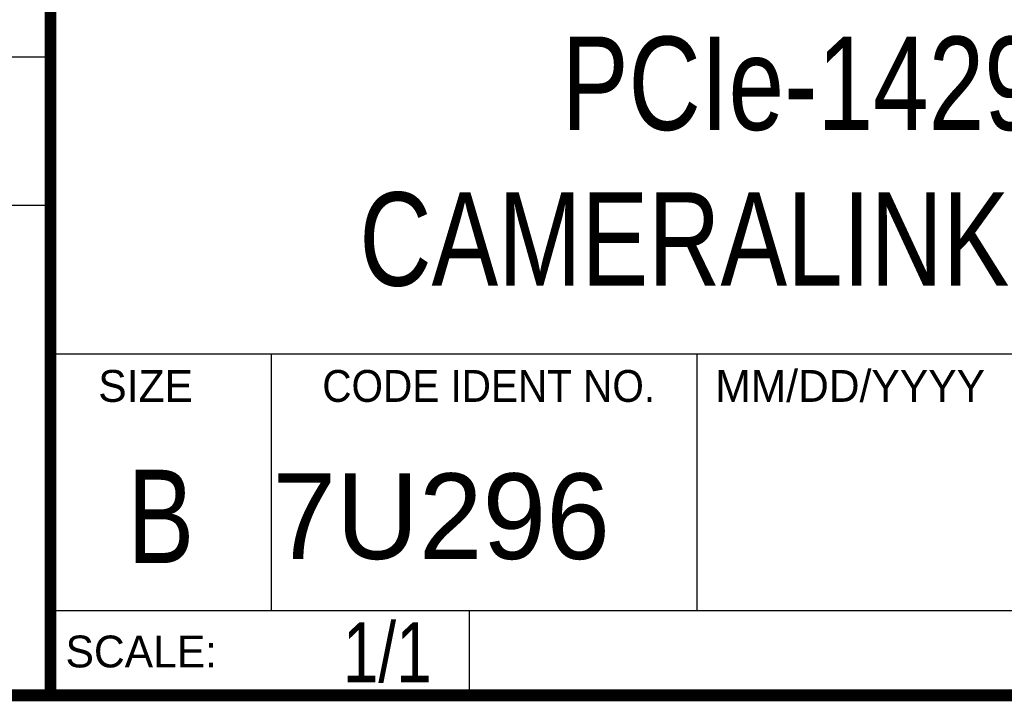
# Model space of a CAD drawing. Header units: inches. Extents: x 0.2 to 16.8, y 0.1 to 10.8.
# Tile 4 of 15: x 13 to 14.7, y 0.2 to 1.4. Entities that reach past the tile are written whole.
import ezdxf
from ezdxf.enums import TextEntityAlignment as Align

# ---------------------------------------------------------------- set-up
doc = ezdxf.new("R2010")
doc.units = ezdxf.units.IN
doc.header["$LTSCALE"] = 0.935
doc.header["$MEASUREMENT"] = 0
doc.layers.get('0').update_dxf_attribs({"linetype": 'CONTINUOUS'})
doc.styles.get("Standard").update_dxf_attribs({"font": 'txt', "width": 0.8})

msp = doc.modelspace()

# ---------------------------------------------------------------- linework, layer by layer
at = {"color": 2, "linetype": 'CONTINUOUS'}
for p, q in [((13.0652, 1.9695), (13.0652, 0.2605)), ((11.482, 1.3265), (13.0653, 1.3265)), ((13.0653, 1.0776), (11.482, 1.0776)), ((13.0652, 0.8295), (16.745, 0.8295)), ((13.434, 0.8295), (13.434, 0.4005)), ((14.146, 0.8295), (14.146, 0.4005)), ((13.0652, 0.4005), (16.745, 0.4005)), ((13.765, 0.4005), (13.765, 0.2605)), ((13.0652, 0.2605), (16.745, 0.2605))]:
    msp.add_line(p, q, dxfattribs=at)
at = {"color": 7, "linetype": 'CONTINUOUS', "const_width": 0.02}
for points in [[(13.0653, 1.9707), (13.0653, 0.2586)], [(0.25, 0.2586), (16.75, 0.2586)]]:
    msp.add_lwpolyline(points, dxfattribs=at)

# ---------------------------------------------------------------- texts
at = {"color": 2, "linetype": 'CONTINUOUS'}
for s, p in [('MM/DD/YYYY', (14.1765, 0.7494)), ('SIZE', (13.1451, 0.7494)), ('SCALE:', (13.0904, 0.3053))]:
    msp.add_text(s, height=0.05325, dxfattribs=at).set_placement(p)
at = {"color": 2, "linetype": 'CONTINUOUS', "width": 0.95}
msp.add_text('CODE IDENT NO.', height=0.053254, dxfattribs=at).set_placement((13.7978, 0.7494), align=Align.CENTER)
at = {"color": 7, "linetype": 'CONTINUOUS', "width": 0.8}
msp.add_text('B', height=0.1562, dxfattribs=at).set_placement((13.2497, 0.4798), align=Align.CENTER)
at = {"color": 7, "linetype": 'CONTINUOUS'}
msp.add_text('7U296', height=0.14316, dxfattribs=at).set_placement((13.4363, 0.4866))
at = {"color": 7, "linetype": 'CONTINUOUS', "width": 0.8}
msp.add_text('1/1', height=0.1, dxfattribs=at).set_placement((13.7025, 0.2805), align=Align.RIGHT)
at = {"color": 7, "linetype": 'CONTINUOUS', "insert": (14.9051, 1.3603), "char_height": 0.15625, "width": 3, "attachment_point": 2}
msp.add_mtext('PCIe-1429 and PCIe-1430\\PCAMERALINK FRAMEGRABBERS', dxfattribs=at)

doc.saveas('drawing.dxf')
